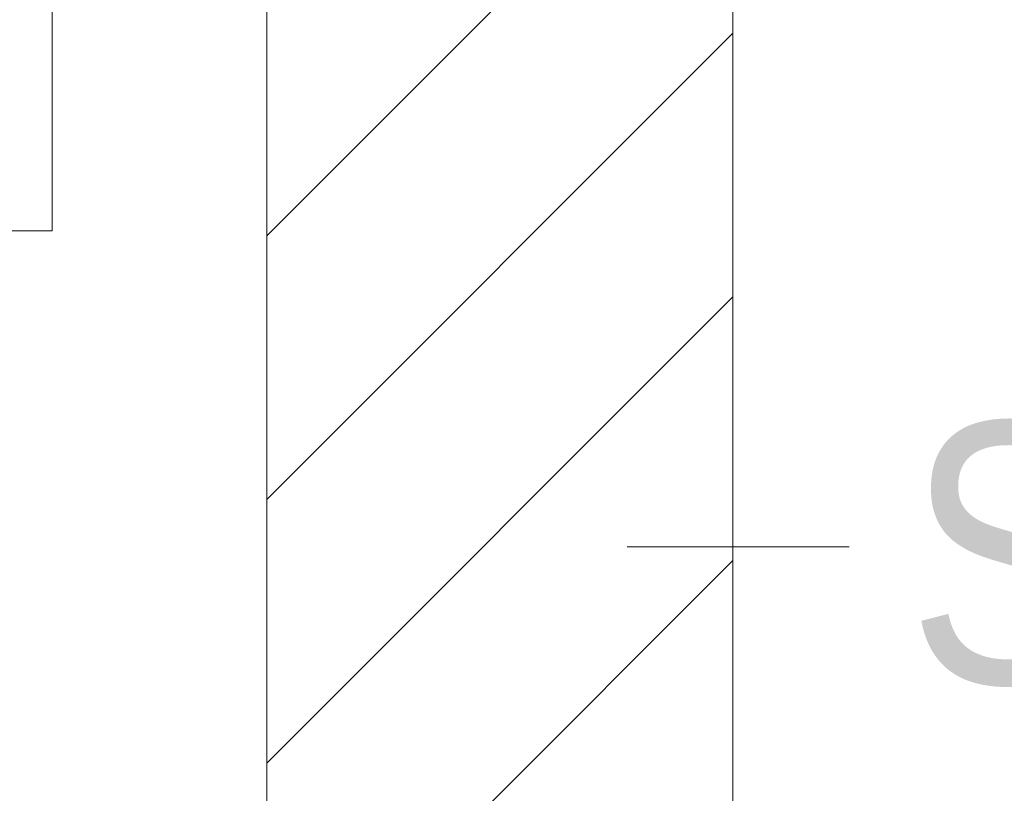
# Model space of a CAD drawing. Extents: x -620 to 300, y 62 to 1162.
# Tile 228 of 256: x 197.68 to 202.96, y 821.42 to 825.57. Entities that reach past the tile are written whole.
import ezdxf
from ezdxf.lldxf.tags import DXFTag

# ---------------------------------------------------------------- set-up
doc = ezdxf.new("R2010")
doc.units = 0
doc.layers.get('0').update_dxf_attribs({"lineweight": 13})
doc.layers.add('E_Detail_Beschriftung', color=7, linetype='Continuous', lineweight=13, true_color=0x009900)
doc.layers.add('E_Detail_Wandschraffur', color=7, linetype='Continuous', lineweight=5, true_color=0xc0c0c0)
doc.layers.add('E_Detail_Linie_Text_Bem', color=7, linetype='Continuous', lineweight=13)
doc.styles.get("Standard").update_dxf_attribs({"font": 'ARIALN.TTF'})
tags = doc.linetypes.add('fein_strichliert', pattern=[4, 1, -2, 1]).pattern_tags.tags
tags[8:9] = [DXFTag(74, 4), DXFTag(75, 0), DXFTag(340, '0'), DXFTag(46, 0.0), DXFTag(50, 0.0), DXFTag(44, 0.0), DXFTag(45, 0.0)]
tags[6:7] = [DXFTag(74, 4), DXFTag(75, 0), DXFTag(340, '0'), DXFTag(46, 0.0), DXFTag(50, 0.0), DXFTag(44, 0.0), DXFTag(45, 0.0)]
tags[4:5] = [DXFTag(74, 4), DXFTag(75, 0), DXFTag(340, '0'), DXFTag(46, 0.0), DXFTag(50, 0.0), DXFTag(44, 0.0), DXFTag(45, 0.0)]

# ---------------------------------------------------------------- blocks, each defined once
blk = doc.blocks.new('Referenz-A06G94UW8I')
at = {"layer": 'E_Detail_Linie_Text_Bem', "linetype": 'Continuous', "ltscale": 0.13}
for p, q in [((199.0085, 826.2269), (199.0085, 786.2269)), ((201.5085, 814.4269), (201.5085, 826.2269))]:
    blk.add_line(p, q, dxfattribs=at)
at = {"layer": 'E_Detail_Linie_Text_Bem', "color": 0, "linetype": 'Continuous', "ltscale": 0.13}
for p, q in [((197.8568, 826.0826), (197.8568, 824.4345)), ((197.8568, 824.4345), (197.6013, 824.4345)), ((202.1323, 822.7391), (200.9405, 822.7391))]:
    blk.add_line(p, q, dxfattribs=at)
at = {"layer": 'E_Detail_Wandschraffur', "linetype": 'fein_strichliert', "ltscale": 0.13}
for p, q in [((199.0085, 824.4076), (200.8278, 826.2269)), ((199.0085, 821.5792), (201.5085, 824.0792))]:
    blk.add_line(p, q, dxfattribs=at)
at = {"layer": 'E_Detail_Wandschraffur', "linetype": 'ByBlock', "ltscale": 0.13}
for p, q in [((199.0085, 822.9934), (201.5085, 825.4934)), ((199.0085, 820.165), (201.5085, 822.665))]:
    blk.add_line(p, q, dxfattribs=at)
at = {"layer": 'E_Detail_Beschriftung', "linetype": 'Continuous', "ltscale": 0.13, "char_height": 1.4, "attachment_point": 1}
for s, insert in [('{\\fArial Narrow;Endtüllen}', (190.96, 825.2748)), ('{\\fArial Narrow;Stahlbeton}', (202.4467, 823.4065))]:
    blk.add_mtext(s, dxfattribs=dict(at, insert=insert))

msp = doc.modelspace()

# ---------------------------------------------------------------- block references
at = {"color": 8, "lineweight": 25, "ltscale": 0.25, "true_color": 0x808080}
msp.add_blockref('Referenz-A06G94UW8I', (0, 0), dxfattribs=at)

doc.saveas('drawing.dxf')
